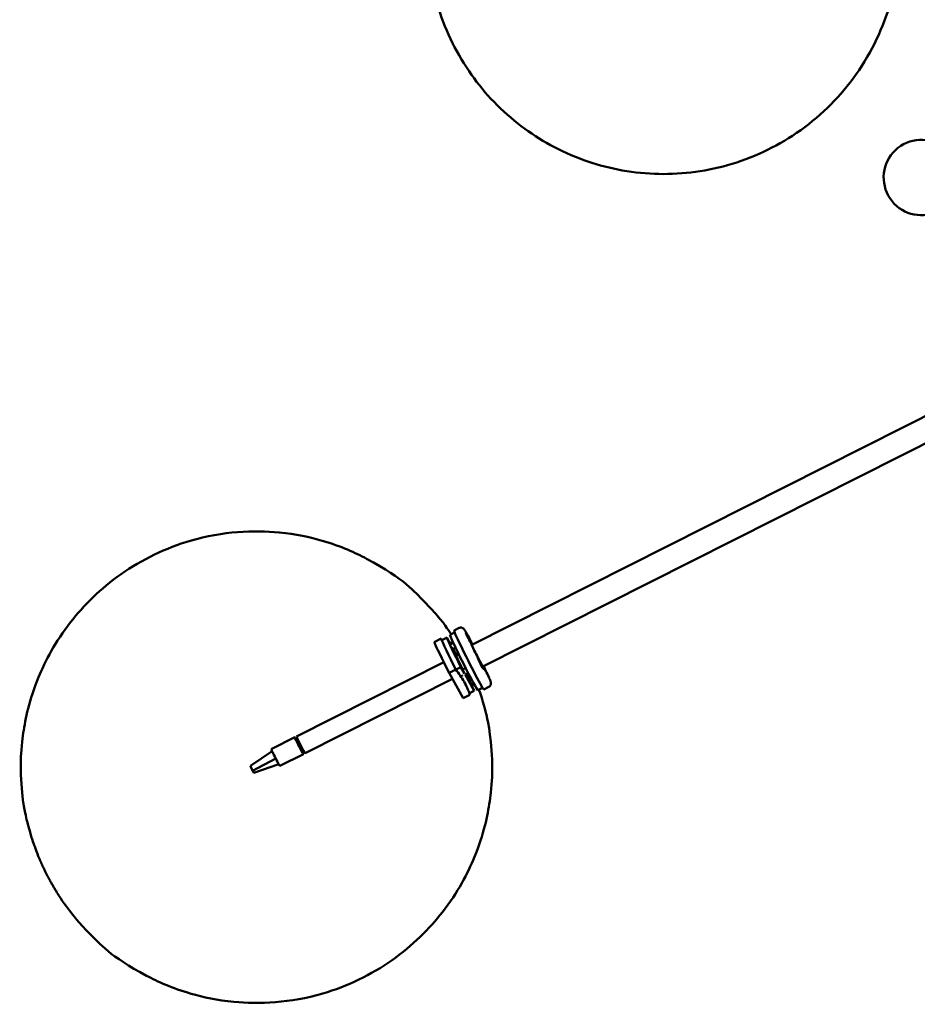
# Model space of a CAD drawing. Header units: millimetres. Extents: x 166 to 3217, y 680 to 4465.
# Tile 7 of 16: x 1778 to 2254, y 1183 to 1706. Entities that reach past the tile are written whole.
import ezdxf

# ---------------------------------------------------------------- set-up
doc = ezdxf.new("R2010")
doc.units = ezdxf.units.MM
doc.header["$LTSCALE"] = 16
doc.layers.add('Widoczne (ISO)', color=7, linetype='Continuous', lineweight=50)

msp = doc.modelspace()

# ---------------------------------------------------------------- linework, layer by layer
at = {"layer": 'Widoczne (ISO)'}
for p, q in [((2017.74, 1374.13), (2392.37, 1563.07)), ((2023.59, 1362.52), (2396.39, 1550.53)), ((2008.61, 1380.72), (2006.1, 1379.46)), ((2008.32, 1381.7), (2011, 1383.05)), ((2014.74, 1380.14), (2014.69, 1380.12)), ((2015.23, 1379.12), (2015.62, 1378.38)), ((2015.3, 1379.06), (2015.71, 1378.23)), ((2015.68, 1378.27), (2015.3, 1379.06)), ((2001.38, 1377.37), (1997.81, 1375.56)), ((2004.48, 1377.91), (2001.91, 1376.61)), ((2004.48, 1377.91), (2006.38, 1374.53)), ((2007.82, 1375.25), (2006.37, 1374.52)), ((2007.13, 1375.62), (2007.55, 1375.83)), ((2015.37, 1378.81), (2015.7, 1378.18)), ((2015.51, 1378.69), (2015.74, 1378.19)), ((2015.69, 1378.26), (2015.67, 1378.24)), ((2015.75, 1378.15), (2015.73, 1378.14)), ((2015.73, 1378.07), (2015.84, 1377.91)), ((2015.91, 1377.77), (2015.73, 1378.07)), ((2015.81, 1378.12), (2015.92, 1377.85)), ((2016.14, 1377.24), (2016.03, 1377.52)), ((2016.04, 1377.59), (2016.22, 1377.3)), ((2016.22, 1377.3), (2016.11, 1377.46)), ((2016.2, 1377.21), (2016.16, 1377.2)), ((2016.44, 1376.68), (2016.21, 1377.17)), ((2016.65, 1376.31), (2016.24, 1377.13)), ((2016.58, 1376.56), (2016.25, 1377.18)), ((2016.26, 1377.11), (2016.25, 1377.11)), ((2016.27, 1377.1), (2016.65, 1376.31)), ((2016.72, 1376.24), (2016.33, 1376.99)), ((2017.21, 1375.23), (2017.17, 1375.21)), ((2009.1, 1372.54), (2007.68, 1371.82)), ((2007.86, 1371.91), (2009.81, 1368.45)), ((2009.35, 1368.22), (2010.84, 1368.97)), ((2017.95, 1373.45), (2017.97, 1373.46)), ((1924.71, 1325.53), (2002.78, 1364.9)), ((2021.22, 1366.58), (2021.17, 1366.56)), ((2021.7, 1365.59), (2022.1, 1364.81)), ((2021.72, 1365.6), (2022.11, 1364.82)), ((2021.91, 1365.13), (2022.21, 1364.59)), ((2022.25, 1364.49), (2021.91, 1365.13)), ((2021.98, 1365.15), (2022.28, 1364.5)), ((2022.23, 1364.6), (2021.98, 1365.15)), ((2022.21, 1364.58), (2022.2, 1364.58)), ((2022.24, 1364.43), (2022.33, 1364.32)), ((2022.38, 1364.33), (2022.31, 1364.29)), ((2022.33, 1364.32), (2022.31, 1364.3)), ((2022.34, 1364.47), (2022.38, 1364.33)), ((2022.53, 1363.92), (2022.5, 1363.91)), ((2022.57, 1363.94), (2022.53, 1363.92)), ((2022.57, 1363.79), (2022.53, 1363.92)), ((2022.67, 1363.82), (2022.58, 1363.94)), ((2022.93, 1363.1), (2022.62, 1363.75)), ((2022.65, 1363.77), (2023, 1363.13)), ((2022.67, 1363.66), (2022.67, 1363.65)), ((2022.68, 1363.66), (2022.93, 1363.1)), ((2023, 1363.13), (2022.7, 1363.66)), ((2023.18, 1362.65), (2022.79, 1363.44)), ((2023.21, 1362.66), (2022.81, 1363.44)), ((2005.65, 1359.17), (2009.22, 1360.97)), ((2013.18, 1345.78), (2005.65, 1359.17)), ((2011.96, 1362.25), (2009.39, 1360.96)), ((2013.89, 1358.83), (2011.96, 1362.25)), ((2014.45, 1361.77), (2012.85, 1360.96)), ((2019.01, 1349.74), (2014.17, 1358.32)), ((2015.83, 1359.1), (2014.2, 1358.29)), ((2023.17, 1363.09), (2023.2, 1363.1)), ((2023.69, 1361.67), (2023.65, 1361.65)), ((2023.83, 1362.54), (2023.8, 1362.62)), ((2024.15, 1361.96), (2023.82, 1362.64)), ((2023.83, 1362.63), (2024.15, 1361.96)), ((2023.83, 1362.63), (2023.83, 1362.63)), ((2023.86, 1362.66), (2024.01, 1362.38)), ((2024.01, 1362.38), (2023.86, 1362.65)), ((2024.29, 1361.79), (2023.9, 1362.53)), ((2024.33, 1361.66), (2023.93, 1362.45)), ((2024.81, 1360.71), (2024.77, 1360.68)), ((1929.21, 1316.6), (2007.41, 1356.04)), ((2016.46, 1357.89), (2015.32, 1357.32)), ((2018.49, 1353.1), (2018.91, 1353.31)), ((2016.75, 1347.58), (2013.18, 1345.78)), ((2019.01, 1349.74), (2016.44, 1348.44)), ((2023.47, 1351.26), (2020.96, 1349.99)), ((2024.09, 1350.45), (2026.76, 1351.8)), ((1923.82, 1325.08), (1911.32, 1318.78)), ((1924.15, 1324.41), (1924.97, 1324.82)), ((1925.42, 1323.86), (1924.55, 1323.43)), ((1924.55, 1323.43), (1925.65, 1321.16)), ((1925.65, 1321.16), (1926.52, 1321.6)), ((1900.2, 1309.91), (1911.72, 1317.77)), ((1928.11, 1318.5), (1927.24, 1318.07)), ((1927.24, 1318.07), (1927.94, 1316.86)), ((1927.94, 1316.86), (1928.77, 1317.28)), ((1927.98, 1316.82), (1928.8, 1317.23)), ((1901.35, 1307.28), (1913.63, 1313.86)), ((1928.32, 1316.15), (1915.83, 1309.85)), ((1900.41, 1309.43), (1900.2, 1309.91)), ((1901.14, 1307.76), (1900.41, 1309.43)), ((1901.35, 1307.28), (1901.14, 1307.76)), ((1901.96, 1306.11), (1901.35, 1307.28)), ((1901.96, 1306.11), (1915.27, 1310.75))]:
    msp.add_line(p, q, dxfattribs=at)
msp.add_arc((2256.26, 1622.03), 20, 47.7721, 9.8967, dxfattribs=at)
for centre, major_axis, ratio, start_param, end_param in [((2013.53, 1364.72), (7.43, -14.73), 0.031165, 3.141593, 6.283185), ((2016.2, 1366.07), (-7.88, 15.63), 0.031165, 0, 3.141593), ((2005.5, 1360.67), (-7.88, 15.63), 0.031165, 0.292233, 1.651663), ((2009.07, 1362.47), (-7.88, 15.63), 0.031165, 0.292233, 1.651663), ((2011.74, 1363.82), (-7.43, 14.73), 0.031165, 0.282173, 1.661723), ((2015.59, 1378.45), (0.096, -0.19), 0.031165, 5.053029, 6.679978), ((2015.84, 1378.44), (0.331, 0.105), 0.540071, 4.039958, 4.143804), ((2015.76, 1378.06), (-0.096, 0.19), 0.031165, 3.741377, 5.368325), ((2015.66, 1378.34), (0.096, -0.19), 0.031165, 5.312173, 6.939122), ((2015.95, 1378.13), (0.216, 0.324), 0.094657, 3.976081, 4.024456), ((2015.94, 1377.7), (0.096, -0.19), 0.031165, 0.34064, 1.967589), ((2016.01, 1377.67), (-0.096, 0.19), 0.031165, 0.34064, 1.967589), ((2016.21, 1377.74), (-0.218, -0.319), 0.165642, 5.289419, 5.463795), ((2016.36, 1377.42), (0.387, -0.021), 0.079855, 2.285689, 2.49064), ((2016.19, 1377.3), (0.096, -0.19), 0.031165, 3.741377, 5.368325), ((2016.29, 1377.02), (-0.096, 0.19), 0.031165, 5.312173, 6.939122), ((2016.36, 1376.92), (-0.096, 0.19), 0.031165, 5.053029, 6.679978), ((2016.53, 1377.02), (-0.346, -0.07), 0.497176, 5.492905, 5.511185), ((2020.67, 1368.32), (-3.15, 6.25), 0.031165, 5.902934, 9.805029), ((2020.67, 1368.32), (-2.93, 5.8), 0.031165, 0, 3.141593), ((2007.5, 1372.29), (0.68, -1.34), 0.031165, 4.297303, 7.512143), ((2011.74, 1363.82), (-3.15, 6.25), 0.031165, 5.507992, 8.305055), ((2022.11, 1364.78), (0.096, -0.19), 0.031165, 0.09788, 1.724828), ((2022.14, 1364.79), (0.096, -0.19), 0.031165, 4.551125, 6.178073), ((2022.3, 1364.85), (0.228, 0.299), 0.307641, 3.902774, 3.926064), ((2022.33, 1364.86), (-0.219, -0.298), 0.296958, 0.635934, 0.755821), ((2022.45, 1364.63), (0.368, 0.021), 0.373631, 4.080919, 4.210551), ((2022.45, 1364.13), (0.76, -1.5), 0.031082, 4.491341, 4.926186), ((2022.24, 1364.51), (0.096, -0.19), 0.031165, 6.121921, 7.748869), ((2022.28, 1364.52), (0.096, -0.19), 0.031165, 4.810269, 6.437217), ((2022.63, 1363.73), (-0.096, 0.19), 0.031165, 4.810269, 6.437217), ((2022.67, 1363.75), (-0.096, 0.19), 0.031165, 6.121921, 7.748869), ((2022.86, 1363.82), (-0.236, -0.283), 0.376565, 5.21385, 5.344343), ((2022.97, 1363.59), (0.37, 0), 0.300167, 2.386763, 2.498564), ((2022.94, 1363.58), (-0.376, -0.005), 0.304607, 5.497771, 5.521201), ((2022.77, 1363.47), (-0.096, 0.19), 0.031165, 4.551125, 6.178073), ((2022.8, 1363.48), (-0.096, 0.19), 0.031165, 0.09788, 1.724828), ((2012.02, 1358.86), (0.68, -1.34), 0.031165, 5.329843, 6.038831), ((2013.36, 1360.03), (-0.68, 1.34), 0.031165, 5.503329, 7.071372), ((2011.74, 1363.82), (3.15, -6.25), 0.031165, 5.756551, 6.80982), ((2014.37, 1359.15), (0.68, -1.34), 0.031165, 5.195238, 6.024174), ((2023.57, 1363.16), (1.42, -2.81), 0.031165, 4.897973, 7.668398), ((2023.57, 1363.16), (1.24, -2.46), 0.031165, 4.925355, 7.641016), ((2023.57, 1363.16), (0.76, -1.5), 0.031066, 5.066283, 5.125631), ((2024.1, 1362.55), (-0.366, -0.025), 0.386597, 5.515122, 5.535566), ((2023.93, 1362.44), (-0.096, 0.19), 0.031165, 4.749958, 6.376906), ((2023.88, 1362.6), (0.096, -0.19), 0.031165, 4.448573, 5.065254), ((2011.74, 1363.82), (7.43, -14.73), 0.031165, 0.282173, 1.104454), ((1926.07, 1320.62), (-2.25, 4.46), 0.031165, 5.728374, 9.979589), ((1926.07, 1320.62), (-1.91, 3.79), 0.031165, 0, 0.720746), ((1926.96, 1321.07), (2.25, -4.46), 0.031165, 3.141593, 6.283185), ((1913.57, 1314.31), (-2.25, 4.46), 0.031165, 0, 1.657648), ((1926.07, 1320.62), (-1.91, 3.79), 0.031165, 1.410148, 2.291542), ((1926.07, 1320.62), (1.91, -3.79), 0.031165, 6.122537, 6.283185), ((1913.57, 1314.31), (-2.25, 4.46), 0.031165, 1.657648, 2.480682), ((1913.57, 1314.31), (2.25, -4.46), 0.031165, 5.622274, 6.283185)]:
    msp.add_ellipse(centre, major_axis=major_axis, ratio=ratio, start_param=start_param, end_param=end_param, dxfattribs=at)
for centre, major_axis in [((2015.97, 1377.68), (-1.42, 2.81)), ((2015.97, 1377.68), (-1.24, 2.46)), ((2022.45, 1364.13), (-1.42, 2.81)), ((2022.45, 1364.13), (1.24, -2.46))]:
    msp.add_ellipse(centre, major_axis=major_axis, ratio=0.031165, dxfattribs=at)
for points, knots in [([(2119.5, 1874.07), (2132.84, 1874.07), (2145.65, 1871.92), (2170, 1864.2), (2181.31, 1858.39), (2202.04, 1843.91), (2211.11, 1835.02), (2226.69, 1814.84), (2232.88, 1803.39), (2241.75, 1778.68), (2244.33, 1765.32), (2244.83, 1737.89), (2242.97, 1723.84), (2234.06, 1696.93), (2227.54, 1684.11), (2210.15, 1661.71), (2199.82, 1651.97), (2176.64, 1636.87), (2164.05, 1631.28), (2138.13, 1624.53), (2124.86, 1623.33), (2098.91, 1624.85), (2086.31, 1627.74), (2062.52, 1636.8), (2051.57, 1643.25), (2031.7, 1658.87), (2023.13, 1668.29), (2008.69, 1689.42), (2003.12, 1701.29), (1995.69, 1726.69), (1993.9, 1740.29), (1995.14, 1767.92), (1997.89, 1781.9), (2008.54, 1808.25), (2015.87, 1820.61), (2034.58, 1841.8), (2045.47, 1850.8), (2069.39, 1864.37), (2082.23, 1869.13), (2103.35, 1873.3), (2111.51, 1874.07), (2119.5, 1874.07)], [0, 0, 0, 0, 0.277361, 0.277361, 0.580816, 0.580816, 0.920074, 0.920074, 1.293018, 1.293018, 1.67847, 1.67847, 2.043521, 2.043521, 2.368308, 2.368308, 2.656928, 2.656928, 2.9257, 2.9257, 3.1925, 3.1925, 3.473751, 3.473751, 3.783447, 3.783447, 4.129726, 4.129726, 4.507247, 4.507247, 4.891347, 4.891347, 5.249563, 5.249563, 5.566635, 5.566635, 5.850132, 5.850132, 6.117197, 6.117197, 6.283185, 6.283185, 6.283185, 6.283185]), ([(2006.66, 1379.74), (2006.45, 1380.05), (2006.22, 1380.39), (2004.06, 1383.48), (2003.04, 1386.34), (1987.49, 1402.03), (1982.4, 1408.92), (1955.94, 1422.92), (1948.51, 1426.36), (1931.89, 1431.2), (1924.36, 1432.85), (1902.24, 1435.01), (1885.65, 1434.35), (1855.53, 1425.54), (1842.61, 1419.36), (1820.65, 1403.94), (1811.63, 1394.91), (1796.59, 1375.61), (1791.37, 1365.55), (1782.74, 1344.58), (1780.82, 1334.99), (1777.78, 1314.18), (1778.28, 1306.37), (1779.67, 1287.07), (1781.29, 1282.25), (1783.98, 1271.75), (1784.98, 1269.2), (1788, 1260.79), (1788.56, 1259.9), (1789.35, 1258.12), (1789.53, 1257.73), (1789.89, 1256.93), (1790.07, 1256.55), (1790.45, 1255.75), (1790.63, 1255.37), (1791, 1254.59), (1791.19, 1254.21), (1791.48, 1253.61), (1791.6, 1253.37), (1791.84, 1252.9), (1791.96, 1252.66), (1792.2, 1252.19), (1792.32, 1251.96), (1792.56, 1251.49), (1792.69, 1251.25), (1792.91, 1250.82), (1793.01, 1250.63), (1793.21, 1250.26), (1793.31, 1250.07), (1793.51, 1249.69), (1793.61, 1249.51), (1793.82, 1249.13), (1793.92, 1248.95), (1794.26, 1248.33), (1794.53, 1247.85), (1795.13, 1246.8), (1795.41, 1246.31), (1796.02, 1245.28), (1796.31, 1244.79), (1796.92, 1243.77), (1797.22, 1243.29), (1798.65, 1241), (1799.68, 1239.09), (1806.18, 1230.58), (1808.56, 1227.22), (1820.12, 1215.73), (1825.47, 1208.94), (1851.06, 1195.44), (1858.49, 1192.01), (1875.1, 1187.19), (1882.63, 1185.54), (1904.74, 1183.4), (1921.33, 1184.08), (1951.44, 1192.9), (1964.35, 1199.09), (1986.29, 1214.52), (1995.3, 1223.55), (2010.33, 1242.85), (2015.54, 1252.92), (2024.17, 1273.88), (2026.08, 1283.47), (2029.11, 1304.29), (2028.6, 1312.09), (2027.21, 1331.39), (2025.59, 1336.2), (2023.16, 1345.67), (2022.24, 1348.21), (2021.52, 1350.27)], [6.067523, 6.067523, 6.067523, 6.067523, 6.083191, 6.083191, 6.203156, 6.203156, 6.255017, 6.255017, 6.269875, 6.269875, 6.279181, 6.279181, 6.293143, 6.293143, 6.303456, 6.303456, 6.313641, 6.313641, 6.325842, 6.325842, 6.343259, 6.343259, 6.373402, 6.373402, 6.440204, 6.440204, 6.546918, 6.546918, 6.860889, 6.860889, 6.972118, 6.972118, 7.125312, 7.125312, 7.336322, 7.336322, 7.613102, 7.613102, 7.807856, 7.807856, 8.00719, 8.00719, 8.196608, 8.196608, 8.365315, 8.365315, 8.481777, 8.481777, 8.582273, 8.582273, 8.668189, 8.668189, 8.741422, 8.741422, 8.892023, 8.892023, 8.99343, 8.99343, 9.064929, 9.064929, 9.117529, 9.117529, 9.275704, 9.275704, 9.347208, 9.347208, 9.396699, 9.396699, 9.411516, 9.411516, 9.420808, 9.420808, 9.434756, 9.434756, 9.445066, 9.445066, 9.455253, 9.455253, 9.467461, 9.467461, 9.484891, 9.484891, 9.515071, 9.515071, 9.58199, 9.58199, 9.671872, 9.671872, 9.671872, 9.671872]), ([(2018.13, 1374.33), (2017.81, 1374.95), (2017.49, 1375.55), (2016.53, 1377.37), (2015.93, 1378.47), (2014.9, 1380.33), (2014.48, 1381.07), (2013.97, 1381.88), (2013.83, 1382.09), (2013.59, 1382.41), (2013.52, 1382.52), (2013.28, 1382.74), (2013.22, 1382.79), (2013.04, 1382.93), (2012.91, 1383.02), (2012.52, 1383.18), (2012.31, 1383.25), (2011.8, 1383.27), (2011.54, 1383.25), (2011.18, 1383.13), (2011.09, 1383.09), (2011, 1383.05)], [5.741938, 5.741938, 5.741938, 5.741938, 5.891039, 5.891039, 6.213898, 6.213898, 6.542751, 6.542751, 6.712392, 6.712392, 6.797213, 6.797213, 6.819512, 6.819512, 6.846214, 6.846214, 6.864342, 6.864342, 6.877449, 6.877449, 6.882034, 6.882034, 6.882034, 6.882034]), ([(2015.24, 1379.11), (2015.25, 1379.08), (2015.27, 1379.02), (2015.32, 1378.91), (2015.35, 1378.86), (2015.37, 1378.8)], [0, 0, 0, 0, 0.04422869, 0.04422869, 0.07220834, 0.07220834, 0.07220834, 0.07220834]), ([(2007.24, 1375.22), (2007.2, 1375.28), (2007.16, 1375.34), (2007.1, 1375.44), (2007.07, 1375.49), (2007.01, 1375.56), (2006.99, 1375.59), (2006.96, 1375.62), (2006.95, 1375.63), (2006.96, 1375.62), (2006.96, 1375.62), (2007.02, 1375.6), (2007.07, 1375.59), (2007.13, 1375.62)], [5.9933083, 5.9933083, 5.9933083, 5.9933083, 6.0544269, 6.0544269, 6.1155455, 6.1155455, 6.1766641, 6.1766641, 6.2377826, 6.2377826, 6.2683419, 6.2683419, 6.2989012, 6.2989012, 6.2989012, 6.2989012]), ([(2015.81, 1378.12), (2015.81, 1378.12), (2015.81, 1378.11), (2015.8, 1378.1), (2015.79, 1378.09), (2015.78, 1378.07), (2015.77, 1378.07), (2015.76, 1378.06)], [0.02076039, 0.02076039, 0.02076039, 0.02076039, 0.02593303, 0.02593303, 0.03109721, 0.03109721, 0.03381562, 0.03381562, 0.03381562, 0.03381562]), ([(2016.14, 1377.24), (2016.22, 1377.09), (2016.3, 1376.94), (2016.39, 1376.76), (2016.41, 1376.72), (2016.44, 1376.68)], [0.00007823, 0.00007823, 0.00007823, 0.00007823, 0.05437154, 0.05437154, 0.07267912, 0.07267912, 0.07267912, 0.07267912]), ([(2016.53, 1376.6), (2016.54, 1376.6), (2016.54, 1376.6), (2016.56, 1376.59), (2016.57, 1376.57), (2016.58, 1376.56)], [0.054506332, 0.054506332, 0.054506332, 0.054506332, 0.056978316, 0.056978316, 0.062150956, 0.062150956, 0.062150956, 0.062150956]), ([(2021.71, 1365.59), (2021.71, 1365.59), (2021.71, 1365.59), (2021.71, 1365.59), (2021.71, 1365.59), (2021.71, 1365.58)], [0.0241437, 0.0241437, 0.0241437, 0.0241437, 0.025364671, 0.025364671, 0.030087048, 0.030087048, 0.030087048, 0.030087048]), ([(2021.72, 1365.6), (2021.73, 1365.59), (2021.74, 1365.57), (2021.74, 1365.54), (2021.74, 1365.53), (2021.74, 1365.53)], [0.020760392, 0.020760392, 0.020760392, 0.020760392, 0.025933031, 0.025933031, 0.028229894, 0.028229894, 0.028229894, 0.028229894]), ([(2009.22, 1360.97), (2010.92, 1358.89), (2012.36, 1356.72), (2014.79, 1352.42), (2015.88, 1350.07), (2016.75, 1347.58)], [35.882115, 35.882115, 35.882115, 35.882115, 37.196513, 37.196513, 38.510912, 38.510912, 38.510912, 38.510912]), ([(2023.15, 1362.72), (2023.16, 1362.71), (2023.17, 1362.71), (2023.19, 1362.69), (2023.2, 1362.68), (2023.21, 1362.66)], [0.054677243, 0.054677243, 0.054677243, 0.054677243, 0.056978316, 0.056978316, 0.062150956, 0.062150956, 0.062150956, 0.062150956]), ([(2026.76, 1351.8), (2026.96, 1351.9), (2027.14, 1352.03), (2027.44, 1352.33), (2027.55, 1352.49), (2027.73, 1352.82), (2027.78, 1352.98), (2027.85, 1353.27), (2027.87, 1353.4), (2027.88, 1353.63), (2027.87, 1353.73), (2027.86, 1353.93), (2027.84, 1354.02), (2027.79, 1354.29), (2027.74, 1354.42), (2027.54, 1355.03), (2027.31, 1355.58), (2026.61, 1357.17), (2026.14, 1358.22), (2025.09, 1360.43), (2024.56, 1361.54), (2023.99, 1362.72)], [3.740441, 3.740441, 3.740441, 3.740441, 3.750696, 3.750696, 3.761975, 3.761975, 3.776221, 3.776221, 3.79434, 3.79434, 3.817265, 3.817265, 3.85385, 3.85385, 3.949312, 3.949312, 4.263471, 4.263471, 4.602181, 4.602181, 4.880537, 4.880537, 4.880537, 4.880537]), ([(2024.24, 1361.84), (2024.24, 1361.84), (2024.25, 1361.83), (2024.27, 1361.82), (2024.28, 1361.81), (2024.29, 1361.79)], [0.054722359, 0.054722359, 0.054722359, 0.054722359, 0.056978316, 0.056978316, 0.062150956, 0.062150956, 0.062150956, 0.062150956]), ([(2012.05, 1357.25), (2012.04, 1357.26), (2012.03, 1357.27), (2011.98, 1357.33), (2011.92, 1357.41), (2011.81, 1357.59), (2011.77, 1357.67), (2011.73, 1357.75)], [-0.1321984, -0.1321984, -0.1321984, -0.1321984, -0.1186679, -0.1186679, -0.0593926, -0.0593926, -0.0254432, -0.0254432, -0.0254432, -0.0254432]), ([(2018.49, 1353.1), (2018.44, 1353.08), (2018.42, 1353.04), (2018.39, 1352.99), (2018.39, 1352.97), (2018.39, 1352.94), (2018.39, 1352.95), (2018.38, 1353), (2018.37, 1353.03), (2018.35, 1353.11), (2018.33, 1353.16), (2018.29, 1353.27), (2018.27, 1353.33), (2018.24, 1353.41), (2018.23, 1353.42), (2018.23, 1353.43)], [3.1573086, 3.1573086, 3.1573086, 3.1573086, 3.1807535, 3.1807535, 3.2094033, 3.2094033, 3.2705218, 3.2705218, 3.3316404, 3.3316404, 3.392759, 3.392759, 3.4538776, 3.4538776, 3.4629015, 3.4629015, 3.4629015, 3.4629015])]:
    msp.add_open_spline(points, degree=3, knots=knots, dxfattribs=at)
for points in [[(2015.23, 1379.12), (2015.23, 1379.12), (2015.24, 1379.11), (2015.24, 1379.11)], [(2001.96, 1376.64), (2001.77, 1376.88), (2001.58, 1377.12), (2001.38, 1377.37)], [(2016.44, 1376.68), (2016.44, 1376.68), (2016.44, 1376.68), (2016.44, 1376.68)], [(2022.24, 1364.43), (2022.24, 1364.43), (2022.24, 1364.43), (2022.24, 1364.43)], [(2022.57, 1363.79), (2022.57, 1363.79), (2022.57, 1363.79), (2022.57, 1363.79)], [(2023.18, 1362.66), (2023.18, 1362.66), (2023.18, 1362.66), (2023.18, 1362.66)], [(2023.83, 1362.54), (2023.83, 1362.54), (2023.83, 1362.54), (2023.83, 1362.54)], [(2016.58, 1348.07), (2016.51, 1348.26), (2016.44, 1348.45), (2016.37, 1348.63)]]:
    msp.add_open_spline(points, degree=3, dxfattribs=at)

doc.saveas('drawing.dxf')
